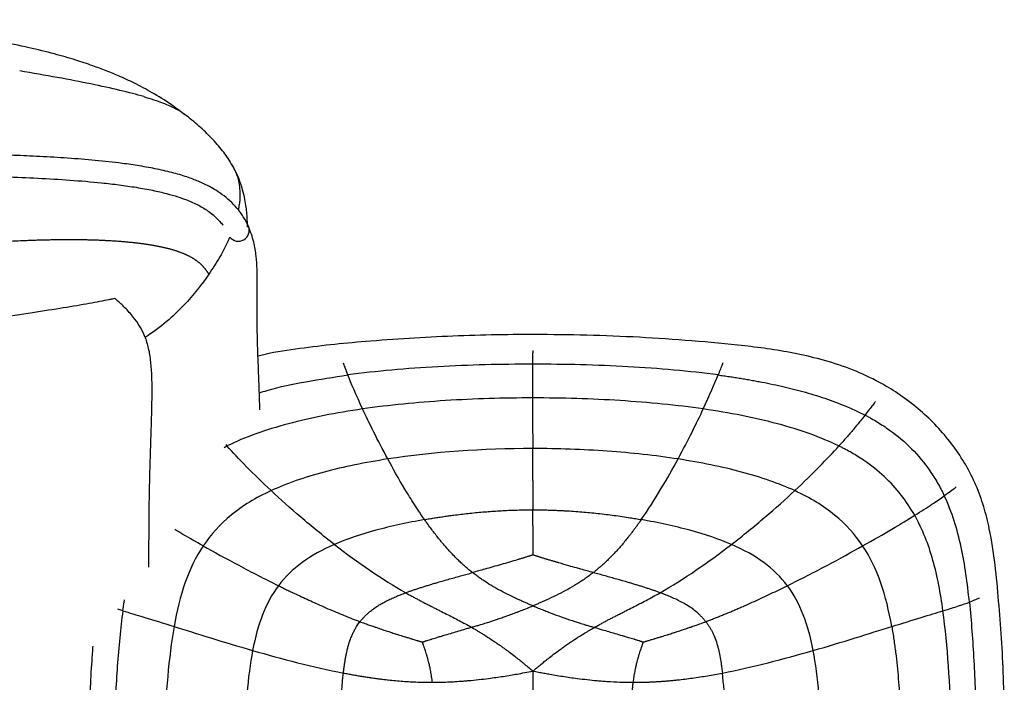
# Paper-space layout '_Top' of a CAD drawing. Header units: millimetres. Extents: x -908 to 908, y -155 to 619.
# Tile 11 of 11: x 681 to 908, y 459 to 612. Entities that reach past the tile are written whole.
import ezdxf

# ---------------------------------------------------------------- set-up
doc = ezdxf.new("R2010")
doc.units = ezdxf.units.MM

psp = doc.layouts.new('_Top')

# ---------------------------------------------------------------- linework, layer by layer
at = {"color": 7, "linetype": 'Continuous', "lineweight": 25}
for p, q in [((718.87, 590.53), (719.1, 590.34)), ((729.55, 579.31), (729.81, 578.91)), ((799.46, 535.88), (799.46, 535.31)), ((728.19, 513.45), (728.85, 513.83)), ((728.58, 514.14), (728.85, 513.83)), ((704.81, 475.78), (705.23, 478.31)), ((704.81, 475.78), (703.66, 476.14))]:
    psp.add_line(p, q, dxfattribs=at)
psp.add_arc((731.48, 563.6), 2.51, 217.6743, 21.9531, dxfattribs=at)
for points, knots in [([(718.25, 590.93), (717.69, 591.37), (715.73, 592.89), (712.27, 595.02), (708.14, 597.28), (704.41, 599.03), (701.04, 600.43), (697.62, 601.7), (693.64, 603.02), (688.74, 604.43), (682.84, 605.88), (675.94, 607.3), (668.03, 608.66), (659.09, 609.95), (649.33, 611.14), (642.56, 611.86), (639.11, 612.23)], [0, 0, 0, 0, 0.025826, 0.090251, 0.147059, 0.196839, 0.239908, 0.280078, 0.330171, 0.391495, 0.464302, 0.548842, 0.64533, 0.753924, 0.874724, 1, 1, 1, 1]), ([(709.63, 594.48), (706.36, 595.43), (702.24, 596.4), (692.6, 598.38), (687.08, 599.38), (681, 600.41)], [0, 0, 0, 0, 0.5, 0.5, 1, 1, 1, 1]), ([(709.63, 594.48), (710.42, 594.24), (712.05, 593.75), (714.04, 593.03), (715.78, 592.31), (717.41, 591.49), (718.44, 590.9), (718.84, 590.55), (718.87, 590.53)], [0, 0, 0, 0, 0.163919, 0.3353917, 0.5165686, 0.7088615, 0.9838499, 1, 1, 1, 1]), ([(729.65, 579.37), (729.33, 579.87), (728.72, 580.81), (727.59, 582.3), (726.35, 583.77), (724.99, 585.21), (723.53, 586.64), (721.98, 588.04), (720.33, 589.41), (719.24, 590.26), (718.68, 590.69)], [0, 0, 0, 0, 0.165439, 0.313441, 0.446037, 0.566004, 0.676959, 0.783251, 0.889494, 1, 1, 1, 1]), ([(733.81, 564.54), (733.44, 565.28), (732.74, 566.7), (731.27, 568.68), (729.62, 570.39), (727.85, 571.83), (726.11, 572.98), (724.37, 573.95), (722.43, 574.87), (719.9, 575.86), (716.63, 576.86), (712.82, 577.75), (708.79, 578.48), (704.03, 579.17), (698.48, 579.77), (692.1, 580.28), (685.78, 580.65), (680.63, 580.88), (676.68, 581.02), (673.57, 581.12), (669.95, 581.21), (665.5, 581.3), (660.18, 581.38), (653.97, 581.45), (646.89, 581.49), (641.88, 581.5), (639.22, 581.51)], [0, 0, 0, 0, 0.057055, 0.108715, 0.155067, 0.195565, 0.229113, 0.255562, 0.283584, 0.317964, 0.357798, 0.397575, 0.435734, 0.472035, 0.525007, 0.577882, 0.629977, 0.678946, 0.702153, 0.72506, 0.75346, 0.788845, 0.831211, 0.880539, 0.936812, 1, 1, 1, 1]), ([(729.81, 578.91), (730.05, 578.58), (730.41, 578.08), (730.81, 577.16), (731.18, 576.21), (731.72, 574.26), (731.9, 571.64), (731.7, 569.39), (731.45, 568.39), (731.44, 568.35)], [0, 0, 0, 0, 0.109395, 0.170351, 0.276631, 0.391155, 0.723591, 0.989567, 1, 1, 1, 1]), ([(733.6, 564.31), (733.59, 564.74), (733.56, 565.77), (733.46, 567.26), (733.28, 569), (732.99, 570.85), (732.48, 573.08), (731.58, 575.63), (730.89, 577.23), (730.18, 578.43), (729.88, 578.95)], [0, 0, 0, 0, 0.098379, 0.239823, 0.332273, 0.443789, 0.573964, 0.720868, 0.880458, 1, 1, 1, 1]), ([(639.21, 576.51), (642.06, 576.5), (647.35, 576.49), (654.63, 576.44), (660.63, 576.38), (665.52, 576.3), (669.72, 576.22), (673.7, 576.11), (678.88, 575.95), (685.21, 575.68), (692.65, 575.24), (698.92, 574.71), (704, 574.12), (707.98, 573.55), (711.67, 572.88), (714.87, 572.14), (717.47, 571.38), (719.43, 570.68), (720.98, 570.02), (722.3, 569.39), (723.55, 568.68), (724.81, 567.85), (726.08, 566.84), (727.15, 565.79), (727.66, 565.08), (727.87, 564.78)], [0, 0, 0, 0, 0.075996, 0.140671, 0.194018, 0.236037, 0.270992, 0.306423, 0.342472, 0.409754, 0.4772, 0.545252, 0.584659, 0.62474, 0.665613, 0.703876, 0.738363, 0.769533, 0.793444, 0.819093, 0.846401, 0.877175, 0.916597, 0.965053, 1, 1, 1, 1]), ([(736.41, 522.19), (736.41, 522.61), (736.39, 524.08), (736.31, 526.66), (736.19, 529.9), (736.05, 533.15), (735.93, 536.3), (735.86, 539.33), (735.82, 542.2), (735.81, 544.78), (735.81, 547.19), (735.82, 549.5), (735.85, 551.99), (735.82, 554.71), (735.62, 557.69), (735.14, 560.99), (734.26, 563.33), (733.81, 564.54)], [0, 0, 0, 0, 0.030429, 0.106057, 0.185478, 0.263791, 0.340981, 0.414846, 0.483959, 0.549763, 0.603125, 0.658361, 0.717059, 0.780314, 0.848262, 0.921343, 1, 1, 1, 1]), ([(639.18, 558.24), (639.98, 558.29), (641.57, 558.39), (643.96, 558.56), (646.34, 558.73), (648.72, 558.91), (651.09, 559.09), (653.45, 559.27), (655.81, 559.46), (658.17, 559.64), (660.51, 559.83), (662.85, 560.02), (665.19, 560.2), (667.51, 560.37), (669.82, 560.54), (672.12, 560.71), (674.42, 560.86), (676.69, 561), (678.96, 561.13), (680.85, 561.22), (682.38, 561.29), (683.55, 561.33), (684.72, 561.37), (685.88, 561.41), (687.03, 561.44), (688.18, 561.46), (689.32, 561.48), (690.45, 561.49), (691.57, 561.5), (692.68, 561.5), (693.78, 561.5), (694.87, 561.49), (695.95, 561.47), (697.02, 561.45), (698.08, 561.42), (699.12, 561.38), (700.15, 561.34), (701.16, 561.29), (702.15, 561.23), (703.13, 561.17), (704.1, 561.1), (705.04, 561.02), (705.97, 560.94), (706.88, 560.85), (707.76, 560.76), (708.63, 560.65), (709.47, 560.54), (710.3, 560.42), (710.82, 560.34), (711.09, 560.3)], [0, 0, 0, 0, 0.031619, 0.063187, 0.094699, 0.126152, 0.157542, 0.188863, 0.220112, 0.251285, 0.282377, 0.313384, 0.344298, 0.375114, 0.405825, 0.436423, 0.46691, 0.497277, 0.527506, 0.557584, 0.573403, 0.589181, 0.604917, 0.620611, 0.636262, 0.65187, 0.667434, 0.682953, 0.698426, 0.713852, 0.72923, 0.744562, 0.759845, 0.775082, 0.790272, 0.805417, 0.820519, 0.835581, 0.850606, 0.865599, 0.880563, 0.895504, 0.910429, 0.925344, 0.940255, 0.955167, 0.970089, 0.98503, 1, 1, 1, 1]), ([(729.44, 561.97), (729.33, 561.72), (728.7, 560.19), (727.19, 557.29), (725.53, 554.79), (724.65, 553.46)], [0, 0, 0, 0, 0.084978, 0.51385, 1, 1, 1, 1]), ([(711.09, 560.3), (711.22, 560.28), (711.49, 560.23), (711.88, 560.17), (712.27, 560.1), (712.65, 560.03), (713.02, 559.95), (713.39, 559.88), (713.75, 559.8), (714.11, 559.72), (714.46, 559.64), (714.8, 559.56), (715.14, 559.48), (715.47, 559.39), (715.79, 559.3), (716.11, 559.21), (716.42, 559.12), (716.73, 559.03), (717.03, 558.93), (717.32, 558.83), (717.61, 558.73), (717.89, 558.63), (718.17, 558.53), (718.44, 558.42), (718.7, 558.32), (718.96, 558.21), (719.21, 558.1), (719.45, 557.99), (719.69, 557.87), (719.93, 557.75), (720.16, 557.64), (720.38, 557.52), (720.6, 557.4), (720.81, 557.27), (721.02, 557.15), (721.22, 557.02), (721.41, 556.89), (721.61, 556.76), (721.79, 556.63), (721.97, 556.49), (722.15, 556.36), (722.32, 556.22), (722.49, 556.08), (722.65, 555.94), (722.81, 555.8), (722.96, 555.65), (723.11, 555.5), (723.25, 555.36), (723.39, 555.21), (723.52, 555.06), (723.65, 554.9), (723.78, 554.75), (723.9, 554.59), (724.02, 554.44), (724.14, 554.28), (724.25, 554.12), (724.36, 553.96), (724.46, 553.79), (724.56, 553.63), (724.62, 553.52), (724.65, 553.46)], [0, 0, 0, 0, 0.016116, 0.032256, 0.048424, 0.064621, 0.080848, 0.097108, 0.113402, 0.129733, 0.1461, 0.162507, 0.178954, 0.195442, 0.211973, 0.228547, 0.245165, 0.261829, 0.278539, 0.295294, 0.312097, 0.328947, 0.345844, 0.362788, 0.37978, 0.396819, 0.413906, 0.43104, 0.44822, 0.465446, 0.482719, 0.500036, 0.517398, 0.534804, 0.552252, 0.569743, 0.587275, 0.604848, 0.62246, 0.640112, 0.657803, 0.675531, 0.693296, 0.711097, 0.728932, 0.746802, 0.764704, 0.782639, 0.800604, 0.8186, 0.836625, 0.854678, 0.872758, 0.890864, 0.908996, 0.927152, 0.945331, 0.963533, 0.981756, 1, 1, 1, 1]), ([(724.65, 553.46), (723.09, 551.2), (721.21, 548.74), (716.44, 543.76), (713.55, 541.24), (709.98, 538.86)], [0, 0, 0, 0, 0.5, 0.5, 1, 1, 1, 1]), ([(702.98, 547.88), (702.85, 547.85), (702.65, 547.8), (702.16, 547.7), (701.88, 547.64), (700.97, 547.45), (700.26, 547.31), (697.97, 546.86), (696.17, 546.54), (690.21, 545.53), (685.46, 544.81), (674.36, 543.13), (667.99, 542.15), (654.21, 540.21), (646.79, 539.25), (639.13, 538.42)], [0, 0, 0, 0, 0.03125, 0.03125, 0.0625, 0.0625, 0.125, 0.125, 0.25, 0.25, 0.5, 0.5, 0.75, 0.75, 1, 1, 1, 1]), ([(709.98, 538.86), (709.15, 541.09), (707.89, 542.88), (705.89, 545.16), (705.21, 545.85), (704.24, 546.76), (703.93, 547.04), (703.51, 547.42), (703.38, 547.53), (703.15, 547.74), (703.05, 547.82), (702.98, 547.88)], [0, 0, 0, 0, 0.5, 0.5, 0.75, 0.75, 0.875, 0.875, 0.9375, 0.9375, 1, 1, 1, 1]), ([(709.98, 538.86), (710.27, 537.92), (710.88, 535.94), (711.27, 532.79), (711.48, 529.39), (711.5, 525.82), (711.44, 523.14), (711.4, 521.29), (711.37, 520.27), (711.34, 519.11), (711.3, 517.95), (711.23, 515.48), (711.11, 511.74), (710.95, 506.62), (710.84, 501.62), (710.79, 496.82), (710.77, 492.31), (710.76, 488.68), (710.74, 486.55), (710.73, 485.84)], [0, 0, 0, 0, 0.0534688, 0.112616, 0.1759997, 0.2421259, 0.3085028, 0.3215362, 0.3423765, 0.3631532, 0.3838544, 0.4044683, 0.4951199, 0.5827451, 0.6792253, 0.770809, 0.8610164, 0.9535791, 1, 1, 1, 1]), ([(908.27, 450.75), (908.23, 453.98), (908.16, 460.22), (907.65, 469.32), (906.99, 477.98), (906.21, 486.43), (905.13, 493.72), (903.59, 499.84), (901.81, 504.79), (899.46, 509.5), (896.55, 513.89), (893.2, 517.94), (889.45, 521.61), (885.37, 524.89), (880.54, 528.04), (874.9, 530.86), (868.47, 533.18), (860.11, 535.33), (849.81, 536.88), (837.68, 538.02), (825.56, 538.89), (813.42, 539.4), (798.57, 539.64), (781.01, 539.35), (764.84, 538.31), (752.72, 537.23), (744.66, 536.2), (739.05, 535.39), (736.21, 534.6), (736, 534.54)], [0, 0, 0, 0, 0.041648, 0.08036, 0.11732, 0.153486, 0.189585, 0.212126, 0.234667, 0.257212, 0.279747, 0.302279, 0.324785, 0.347203, 0.369524, 0.398973, 0.428207, 0.457396, 0.509914, 0.562139, 0.614252, 0.666411, 0.718596, 0.805554, 0.892429, 0.927196, 0.962131, 0.997169, 1, 1, 1, 1]), ([(755.63, 533.01), (755.75, 532.7), (756.01, 531.98), (756.46, 530.86), (756.72, 530.23)], [0, 0, 0, 0, 0.436094, 1, 1, 1, 1]), ([(799.46, 532.71), (792.1, 532.71), (784.73, 532.53), (770.35, 531.74), (763.35, 531.12), (756.72, 530.23)], [0, 0, 0, 0, 0.5, 0.5, 1, 1, 1, 1]), ([(842.2, 530.23), (835.58, 531.12), (828.57, 531.74), (814.19, 532.53), (806.82, 532.71), (799.46, 532.71)], [0, 0, 0, 0, 0.5, 0.5, 1, 1, 1, 1]), ([(843.31, 533.04), (843.27, 532.93), (843.02, 532.25), (842.58, 531.15), (842.2, 530.23)], [0, 0, 0, 0, 0.159826, 1, 1, 1, 1]), ([(736.32, 526.09), (736.92, 526.28), (740.44, 527.4), (747.26, 528.78), (753.5, 529.74), (756.72, 530.23)], [0, 0, 0, 0, 0.090774, 0.531227, 1, 1, 1, 1]), ([(842.2, 530.23), (842.64, 530.17), (843.5, 530.05), (844.8, 529.86), (846.08, 529.67), (847.35, 529.47), (848.61, 529.26), (849.86, 529.04), (851.09, 528.81), (853.64, 528.33), (857.41, 527.53), (862.47, 526.24), (867.42, 524.7), (871.14, 523.29), (873.57, 522.21), (874.87, 521.61), (875.71, 521.18), (876.13, 520.97)], [0, 0, 0, 0, 0.037185, 0.074121, 0.110802, 0.147221, 0.183371, 0.219248, 0.254844, 0.290154, 0.439083, 0.582227, 0.734191, 0.878616, 0.919691, 0.960146, 1, 1, 1, 1]), ([(799.46, 524.92), (792.69, 524.92), (785.92, 524.72), (772.7, 523.89), (766.26, 523.25), (760.15, 522.37)], [0, 0, 0, 0, 0.5, 0.5, 1, 1, 1, 1]), ([(838.77, 522.37), (832.67, 523.25), (826.23, 523.89), (813.01, 524.72), (806.23, 524.92), (799.46, 524.92)], [0, 0, 0, 0, 0.5, 0.5, 1, 1, 1, 1]), ([(878.48, 524.08), (878.47, 524.07), (878.37, 523.89), (877.91, 523.27), (877.15, 522.26), (876.47, 521.4), (876.13, 520.97)], [0, 0, 0, 0, 0.029176, 0.347736, 0.670594, 1, 1, 1, 1]), ([(760.15, 522.37), (754.05, 521.49), (748.28, 520.36), (740.38, 518.25), (737.87, 517.48), (733.14, 515.78), (730.91, 514.85), (728.85, 513.83)], [0, 0, 0, 0, 0.5, 0.5, 0.75, 0.75, 1, 1, 1, 1]), ([(870.08, 513.83), (868.01, 514.85), (865.79, 515.77), (861.05, 517.48), (858.54, 518.25), (850.64, 520.36), (844.88, 521.49), (838.77, 522.37)], [0, 0, 0, 0, 0.25, 0.25, 0.5, 0.5, 1, 1, 1, 1]), ([(876.13, 520.97), (875.93, 520.72), (875.73, 520.46), (875.31, 519.94), (875.09, 519.67), (874.41, 518.84), (873.93, 518.26), (872.92, 517.06), (872.39, 516.44), (871.27, 515.16), (870.69, 514.5), (870.08, 513.83)], [0, 0, 0, 0, 0.125, 0.125, 0.25, 0.25, 0.5, 0.5, 0.75, 0.75, 1, 1, 1, 1]), ([(876.13, 520.97), (876.37, 520.84), (876.62, 520.71), (877.1, 520.45), (877.83, 520.04), (878.55, 519.62), (879.97, 518.76), (880.89, 518.15), (883.59, 516.21), (885.3, 514.77), (888.42, 511.63), (889.84, 509.91), (891.74, 507.18), (892.33, 506.24), (893.16, 504.8), (893.43, 504.31), (893.81, 503.57), (893.94, 503.32), (894.18, 502.83), (894.31, 502.58), (894.42, 502.33)], [0, 0, 0, 0, 0.03125, 0.03125, 0.0625, 0.125, 0.125, 0.25, 0.25, 0.5, 0.5, 0.75, 0.75, 0.875, 0.875, 0.9375, 0.9375, 0.96875, 0.96875, 1, 1, 1, 1]), ([(887.58, 497.84), (885.75, 501.09), (883.44, 504.08), (879.11, 508.1), (877.52, 509.36), (874.91, 511.13), (874, 511.7), (872.57, 512.52), (871.85, 512.92), (870.97, 513.38), (870.53, 513.61), (870.3, 513.72), (870.19, 513.77), (870.14, 513.8), (870.11, 513.81), (870.09, 513.82), (870.08, 513.83)], [0, 0, 0, 0, 0.5, 0.5, 0.75, 0.75, 0.875, 0.875, 0.9375, 0.96875, 0.984375, 0.992188, 0.996094, 0.998047, 0.998047, 1, 1, 1, 1]), ([(832.96, 510.83), (827.74, 511.63), (822.25, 512.24), (810.99, 513.04), (805.23, 513.24), (799.46, 513.24)], [0, 0, 0, 0, 0.5, 0.5, 1, 1, 1, 1]), ([(765.97, 510.83), (760.75, 510.03), (755.81, 509.02), (746.75, 506.6), (742.63, 505.17), (739.04, 503.52)], [0, 0, 0, 0, 0.5, 0.5, 1, 1, 1, 1]), ([(774.45, 496.84), (774.43, 496.88), (774.4, 496.92), (774.35, 496.99), (774.28, 497.1), (774.1, 497.35), (773.75, 497.86), (773.06, 498.88), (772.48, 499.76), (771.35, 501.54), (770.61, 502.72), (768.48, 506.27), (767.16, 508.61), (765.97, 510.83)], [0, 0, 0, 0, 0.007812, 0.007812, 0.015625, 0.03125, 0.0625, 0.125, 0.25, 0.25, 0.5, 0.5, 1, 1, 1, 1]), ([(824.47, 496.84), (826.08, 499.15), (827.6, 501.54), (830.44, 506.27), (831.76, 508.61), (832.96, 510.83)], [0, 0, 0, 0, 0.5, 0.5, 1, 1, 1, 1]), ([(859.89, 503.52), (856.3, 505.17), (852.17, 506.59), (843.11, 509.02), (838.17, 510.03), (832.96, 510.83)], [0, 0, 0, 0, 0.5, 0.5, 1, 1, 1, 1]), ([(739.04, 503.52), (735.45, 501.87), (732.4, 500), (727.23, 495.75), (725.1, 493.38), (723.35, 490.77)], [0, 0, 0, 0, 0.5, 0.5, 1, 1, 1, 1]), ([(753.65, 491.1), (750.97, 493.17), (748.37, 495.29), (743.46, 499.48), (741.14, 501.55), (739.04, 503.52)], [0, 0, 0, 0, 0.5, 0.5, 1, 1, 1, 1]), ([(845.27, 491.1), (847.95, 493.17), (850.55, 495.29), (855.47, 499.48), (857.78, 501.55), (859.89, 503.52)], [0, 0, 0, 0, 0.5, 0.5, 1, 1, 1, 1]), ([(875.57, 490.77), (873.82, 493.38), (871.7, 495.75), (866.52, 500), (863.47, 501.87), (859.89, 503.52)], [0, 0, 0, 0, 0.5, 0.5, 1, 1, 1, 1]), ([(887.58, 497.84), (889.11, 498.79), (890.43, 499.63), (892.69, 501.12), (893.63, 501.77), (894.42, 502.33)], [0, 0, 0, 0, 0.5, 0.5, 1, 1, 1, 1]), ([(897.15, 504.4), (897.07, 504.32), (896.84, 504.08), (895.9, 503.38), (894.92, 502.68), (894.42, 502.33)], [0, 0, 0, 0, 0.208333, 0.601644, 1, 1, 1, 1]), ([(900.21, 477.77), (899.76, 482.13), (899.2, 486.39), (897.86, 492.55), (897.33, 494.57), (896.06, 498.52), (895.31, 500.45), (894.42, 502.33)], [0, 0, 0, 0, 0.5, 0.5, 0.75, 0.75, 1, 1, 1, 1]), ([(774.45, 496.84), (774.82, 496.91), (775.55, 497.04), (776.66, 497.22), (777.78, 497.39), (778.9, 497.56), (780.03, 497.72), (781.89, 497.97), (784.52, 498.29), (787.89, 498.61), (791.28, 498.86), (794.06, 499), (796.26, 499.06), (797.86, 499.09), (798.93, 499.09), (799.46, 499.09)], [0, 0, 0, 0, 0.044333, 0.088944, 0.133817, 0.178939, 0.224295, 0.269871, 0.403999, 0.539538, 0.673984, 0.809167, 0.872723, 0.936344, 1, 1, 1, 1]), ([(799.46, 499.09), (799.82, 499.09), (800.54, 499.09), (801.62, 499.08), (802.69, 499.06), (803.77, 499.03), (804.84, 498.99), (805.91, 498.94), (807.88, 498.84), (810.74, 498.64), (814.49, 498.28), (818.21, 497.83), (821.11, 497.4), (823.19, 497.07), (824.04, 496.92), (824.47, 496.84)], [0, 0, 0, 0, 0.042848, 0.085684, 0.128501, 0.171288, 0.214036, 0.256736, 0.299377, 0.449434, 0.598218, 0.748528, 0.896573, 0.948472, 1, 1, 1, 1]), ([(875.57, 490.77), (878.09, 492.18), (880.33, 493.47), (884.31, 495.83), (886.05, 496.89), (887.58, 497.84)], [0, 0, 0, 0, 0.5, 0.5, 1, 1, 1, 1]), ([(894.11, 475.78), (893.55, 479.84), (892.84, 483.72), (891.29, 489.25), (890.7, 491.04), (889.3, 494.53), (888.5, 496.21), (887.58, 497.84)], [0, 0, 0, 0, 0.5, 0.5, 0.75, 0.75, 1, 1, 1, 1]), ([(774.45, 496.84), (770.51, 496.15), (766.74, 495.33), (759.73, 493.41), (756.5, 492.33), (753.65, 491.1)], [0, 0, 0, 0, 0.5, 0.5, 1, 1, 1, 1]), ([(785.53, 484.61), (785.39, 484.72), (785.1, 484.94), (784.68, 485.28), (784.27, 485.63), (783.85, 485.98), (783.45, 486.34), (783.04, 486.71), (782.64, 487.08), (782.25, 487.46), (781.63, 488.06), (780.73, 488.98), (779.72, 490.09), (778.88, 491.06), (778.25, 491.81), (777.63, 492.58), (776.91, 493.49), (776.09, 494.56), (775.26, 495.7), (774.72, 496.46), (774.45, 496.84)], [0, 0, 0, 0, 0.0316667, 0.0634364, 0.0953136, 0.1273021, 0.1594054, 0.1916267, 0.2239686, 0.2564333, 0.2890228, 0.3792331, 0.4862603, 0.5594456, 0.6119446, 0.6651311, 0.7398787, 0.8259091, 0.9126305, 1, 1, 1, 1]), ([(824.47, 496.84), (824.31, 496.62), (824, 496.18), (823.53, 495.52), (823.06, 494.87), (822.57, 494.22), (822.09, 493.58), (821.25, 492.51), (820.05, 491.04), (818.41, 489.19), (816.67, 487.42), (815.21, 486.09), (814.11, 485.16), (813.63, 484.79), (813.39, 484.6)], [0, 0, 0, 0, 0.050327, 0.100448, 0.150353, 0.200036, 0.249485, 0.298696, 0.448784, 0.596409, 0.746232, 0.893507, 0.9469, 1, 1, 1, 1]), ([(845.27, 491.1), (842.42, 492.33), (839.19, 493.41), (832.19, 495.32), (828.41, 496.15), (824.47, 496.84)], [0, 0, 0, 0, 0.5, 0.5, 1, 1, 1, 1]), ([(723.35, 490.77), (721.75, 491.67), (719.48, 492.96), (717.45, 494.16), (716.84, 494.52)], [0, 0, 0, 0, 0.701999, 1, 1, 1, 1]), ([(799.46, 495.44), (799.46, 494.33), (799.46, 493.21), (799.46, 490.96), (799.46, 489.83), (799.46, 488.68)], [0, 0, 0, 0, 0.5, 0.5, 1, 1, 1, 1]), ([(753.65, 491.1), (750.8, 489.87), (748.33, 488.5), (744.04, 485.36), (742.23, 483.59), (740.73, 481.59)], [0, 0, 0, 0, 0.5, 0.5, 1, 1, 1, 1]), ([(858.19, 481.59), (856.69, 483.59), (854.88, 485.36), (850.6, 488.5), (848.12, 489.87), (845.27, 491.1)], [0, 0, 0, 0, 0.5, 0.5, 1, 1, 1, 1]), ([(723.35, 490.77), (721.6, 488.15), (720.24, 485.3), (718.07, 479.1), (717.27, 475.76), (716.63, 472.16)], [0, 0, 0, 0, 0.5, 0.5, 1, 1, 1, 1]), ([(723.35, 490.77), (725.87, 489.35), (728.63, 487.84), (734.49, 484.73), (737.58, 483.14), (740.73, 481.59)], [0, 0, 0, 0, 0.5, 0.5, 1, 1, 1, 1]), ([(799.46, 488.68), (799.39, 488.66), (799.25, 488.61), (799.02, 488.54), (798.78, 488.46), (798.51, 488.37), (798.23, 488.29), (797.93, 488.19), (797.61, 488.09), (797.29, 487.99), (796.95, 487.89), (796.59, 487.78), (796.23, 487.67), (795.38, 487.41), (794.01, 487.01), (791.51, 486.28), (789.14, 485.61), (786.94, 484.99), (786, 484.74), (785.53, 484.61)], [0, 0, 0, 0, 0.015047, 0.031607, 0.049587, 0.068888, 0.08941, 0.11106, 0.133764, 0.157448, 0.182042, 0.207475, 0.233667, 0.260543, 0.391221, 0.529652, 0.799453, 0.898974, 1, 1, 1, 1]), ([(813.39, 484.6), (812.91, 484.74), (811.97, 485), (810.67, 485.36), (809.28, 485.75), (807.58, 486.23), (806.22, 486.62), (805.41, 486.86), (805.34, 486.88), (805.26, 486.9), (805.18, 486.93), (805.11, 486.95), (805.03, 486.97), (804.95, 487), (804.88, 487.02), (804.8, 487.04), (804.72, 487.06), (804.65, 487.09), (804.57, 487.11), (804.49, 487.13), (804.42, 487.15), (804.34, 487.18), (804.19, 487.22), (803.95, 487.29), (803.6, 487.4), (803.24, 487.51), (802.88, 487.61), (802.54, 487.72), (802.2, 487.82), (801.87, 487.92), (801.56, 488.02), (801.25, 488.11), (800.96, 488.2), (800.68, 488.29), (800.41, 488.37), (800.16, 488.45), (799.93, 488.53), (799.71, 488.6), (799.56, 488.65), (799.48, 488.68), (799.47, 488.68), (799.47, 488.68), (799.47, 488.68), (799.47, 488.68), (799.46, 488.68), (799.46, 488.68), (799.46, 488.68), (799.46, 488.68), (799.46, 488.68), (799.46, 488.68), (799.46, 488.68), (799.46, 488.68), (799.46, 488.68), (799.46, 488.68), (799.46, 488.68)], [0, 0, 0, 0, 0.101983, 0.202514, 0.277437, 0.400542, 0.565756, 0.570248, 0.575572, 0.581166, 0.586749, 0.59232, 0.59788, 0.603427, 0.608963, 0.614485, 0.619995, 0.625491, 0.630974, 0.636443, 0.641898, 0.647338, 0.652088, 0.674304, 0.700823, 0.726878, 0.752419, 0.777394, 0.801745, 0.825411, 0.848327, 0.870446, 0.891679, 0.91195, 0.93118, 0.949321, 0.966268, 0.981962, 0.997444, 0.999683, 0.999703, 0.999724, 0.999745, 0.999766, 0.999787, 0.999808, 0.999828, 0.999849, 0.99987, 0.999891, 0.999912, 0.999932, 0.99995, 1, 1, 1, 1]), ([(858.19, 481.59), (861.34, 483.14), (864.43, 484.73), (870.29, 487.83), (873.06, 489.35), (875.57, 490.77)], [0, 0, 0, 0, 0.5, 0.5, 1, 1, 1, 1]), ([(882.29, 472.16), (881.66, 475.76), (880.85, 479.1), (878.69, 485.29), (877.32, 488.15), (875.57, 490.77)], [0, 0, 0, 0, 0.5, 0.5, 1, 1, 1, 1]), ([(770.1, 479.96), (770.33, 480.05), (770.82, 480.22), (771.56, 480.48), (772.33, 480.74), (773.12, 481.01), (773.94, 481.27), (774.79, 481.53), (775.65, 481.8), (776.55, 482.07), (778.08, 482.52), (780.26, 483.14), (782.54, 483.78), (784.3, 484.27), (785.12, 484.49), (785.53, 484.61)], [0, 0, 0, 0, 0.047213, 0.095958, 0.146236, 0.198045, 0.251375, 0.306216, 0.362552, 0.420362, 0.47962, 0.659362, 0.841598, 0.920655, 1, 1, 1, 1]), ([(799.46, 476.93), (799.2, 477.04), (798.66, 477.26), (797.86, 477.61), (797.07, 477.95), (796.27, 478.31), (795.09, 478.85), (793.53, 479.61), (791.62, 480.6), (789.76, 481.67), (788.28, 482.61), (787.14, 483.4), (786.32, 483.99), (785.79, 484.4), (785.53, 484.61)], [0, 0, 0, 0, 0.053488, 0.107189, 0.161086, 0.21517, 0.269431, 0.40362, 0.538698, 0.672787, 0.807759, 0.871563, 0.935633, 1, 1, 1, 1]), ([(813.39, 484.6), (813.24, 484.48), (812.93, 484.24), (812.46, 483.89), (811.99, 483.55), (811.51, 483.21), (811.02, 482.88), (810.54, 482.55), (810.05, 482.24), (809.04, 481.61), (807.51, 480.71), (805.39, 479.6), (803.23, 478.56), (801.5, 477.8), (800.25, 477.26), (799.72, 477.04), (799.46, 476.93)], [0, 0, 0, 0, 0.037535, 0.074961, 0.112288, 0.149522, 0.18667, 0.223738, 0.260731, 0.297652, 0.447385, 0.596087, 0.746, 0.894642, 0.94742, 1, 1, 1, 1]), ([(828.83, 479.96), (828.57, 480.05), (828.06, 480.24), (827.28, 480.51), (826.49, 480.78), (825.68, 481.04), (824.86, 481.31), (824.03, 481.57), (823.18, 481.82), (822.33, 482.08), (820.87, 482.51), (818.8, 483.1), (816.11, 483.85), (814.3, 484.35), (813.39, 484.6)], [0, 0, 0, 0, 0.050276, 0.101406, 0.153348, 0.206061, 0.259502, 0.313626, 0.36839, 0.423749, 0.479656, 0.650226, 0.824085, 1, 1, 1, 1]), ([(740.73, 481.59), (739.22, 479.59), (738.02, 477.36), (736.09, 472.4), (735.36, 469.66), (734.77, 466.62)], [0, 0, 0, 0, 0.5, 0.5, 1, 1, 1, 1]), ([(740.73, 481.59), (741.04, 481.44), (741.67, 481.13), (742.62, 480.66), (744.36, 479.83), (746.9, 478.63), (749.76, 477.33), (752.15, 476.28), (754.03, 475.48), (755.89, 474.71), (757.73, 473.97), (758.96, 473.51), (759.57, 473.28)], [0, 0, 0, 0, 0.052129, 0.10422, 0.15624, 0.336924, 0.515798, 0.616146, 0.714976, 0.81205, 0.907136, 1, 1, 1, 1]), ([(759.57, 473.28), (759.63, 473.37), (759.77, 473.54), (759.99, 473.8), (760.21, 474.06), (760.44, 474.31), (760.67, 474.55), (760.92, 474.79), (761.17, 475.03), (761.42, 475.26), (761.69, 475.48), (762.18, 475.89), (762.95, 476.46), (763.91, 477.09), (764.83, 477.62), (765.73, 478.1), (766.72, 478.58), (767.81, 479.06), (768.94, 479.52), (769.71, 479.81), (770.1, 479.96)], [0, 0, 0, 0, 0.0266229, 0.0532968, 0.0800371, 0.1068591, 0.1337769, 0.1608044, 0.1879546, 0.2152398, 0.2426721, 0.2702625, 0.3684566, 0.4683996, 0.5430432, 0.6197628, 0.7111402, 0.8049216, 0.9011887, 1, 1, 1, 1]), ([(770.1, 479.96), (770.37, 479.81), (770.9, 479.51), (771.71, 479.06), (772.51, 478.63), (773.31, 478.21), (774.1, 477.79), (774.89, 477.39), (775.68, 476.98), (776.46, 476.59), (777.23, 476.2), (778.25, 475.69), (779.5, 475.05), (780.99, 474.3), (782.45, 473.54), (783.87, 472.79), (784.81, 472.27), (785.27, 472.01)], [0, 0, 0, 0, 0.054844, 0.109101, 0.162788, 0.215925, 0.268526, 0.320607, 0.372181, 0.42326, 0.473855, 0.523975, 0.622667, 0.719586, 0.81477, 0.90824, 1, 1, 1, 1]), ([(813.66, 471.95), (813.92, 472.1), (814.43, 472.39), (815.21, 472.82), (815.99, 473.24), (816.79, 473.67), (817.6, 474.09), (818.42, 474.51), (819.24, 474.93), (820.08, 475.36), (821.15, 475.9), (822.47, 476.57), (824.04, 477.37), (825.62, 478.2), (827.23, 479.06), (828.29, 479.66), (828.83, 479.96)], [0, 0, 0, 0, 0.05072, 0.101969, 0.153747, 0.206055, 0.258897, 0.312275, 0.366198, 0.420671, 0.475703, 0.576445, 0.679144, 0.783892, 0.890799, 1, 1, 1, 1]), ([(839.36, 473.28), (839.29, 473.38), (839.14, 473.56), (838.91, 473.84), (838.68, 474.11), (838.43, 474.37), (838.18, 474.63), (837.92, 474.88), (837.65, 475.13), (837.09, 475.62), (836.2, 476.32), (834.94, 477.15), (833.64, 477.88), (832.36, 478.51), (831.12, 479.06), (829.95, 479.54), (829.19, 479.82), (828.83, 479.96)], [0, 0, 0, 0, 0.028271, 0.0566, 0.085005, 0.113505, 0.142118, 0.17086, 0.199746, 0.228793, 0.347329, 0.468359, 0.587164, 0.700436, 0.807496, 0.9076, 1, 1, 1, 1]), ([(839.36, 473.28), (839.66, 473.4), (840.27, 473.62), (841.18, 473.98), (842.1, 474.34), (843.02, 474.71), (843.95, 475.09), (844.89, 475.48), (845.83, 475.88), (846.77, 476.28), (847.72, 476.7), (848.99, 477.26), (850.58, 477.97), (852.49, 478.85), (854.4, 479.75), (856.3, 480.66), (857.56, 481.28), (858.19, 481.59)], [0, 0, 0, 0, 0.046146, 0.092876, 0.140158, 0.187965, 0.236268, 0.285039, 0.334248, 0.383867, 0.433866, 0.484214, 0.585812, 0.688437, 0.791843, 0.895781, 1, 1, 1, 1]), ([(864.15, 466.62), (863.57, 469.66), (862.83, 472.4), (860.9, 477.36), (859.7, 479.59), (858.19, 481.59)], [0, 0, 0, 0, 0.5, 0.5, 1, 1, 1, 1]), ([(894.11, 475.78), (895.54, 476.22), (896.72, 476.59), (898.71, 477.24), (899.52, 477.52), (900.21, 477.77)], [0, 0, 0, 0, 0.5, 0.5, 1, 1, 1, 1]), ([(902.58, 478.82), (902.41, 478.71), (901.98, 478.45), (900.87, 478.02), (900.21, 477.77)], [0, 0, 0, 0, 0.409188, 1, 1, 1, 1]), ([(900.21, 477.77), (900.65, 473.41), (900.98, 468.89), (901.48, 459.65), (901.64, 454.94), (901.75, 450.2)], [0, 0, 0, 0, 0.5, 0.5, 1, 1, 1, 1]), ([(704.81, 475.78), (704.26, 471.72), (703.84, 467.45), (703.22, 458.62), (703.02, 454.07), (702.88, 449.46)], [0, 0, 0, 0, 0.5, 0.5, 1, 1, 1, 1]), ([(704.82, 475.78), (706.24, 475.35), (707.92, 474.84), (711.83, 473.65), (714.07, 472.96), (716.63, 472.17)], [0, 0, 0, 0, 0.5, 0.5, 1, 1, 1, 1]), ([(785.27, 472.01), (785.41, 472.05), (785.7, 472.12), (786.28, 472.29), (786.85, 472.45), (787.69, 472.7), (788.27, 472.88), (789.06, 473.12), (790.27, 473.51), (791.79, 474.02), (793.82, 474.74), (795.05, 475.19), (795.96, 475.54), (796.47, 475.73), (797.52, 476.14), (798.63, 476.59), (799.33, 476.88), (799.45, 476.92), (799.46, 476.93)], [0, 0, 0, 0, 0.029744, 0.059678, 0.119606, 0.147347, 0.234398, 0.240561, 0.311455, 0.487043, 0.560943, 0.740302, 0.748859, 0.75713, 0.848372, 0.974608, 0.99658, 1, 1, 1, 1]), ([(799.46, 476.93), (799.66, 476.85), (800.07, 476.68), (800.87, 476.35), (801.87, 475.95), (803.47, 475.33), (805.06, 474.74), (807.09, 474.01), (808.66, 473.47), (809.85, 473.09), (810.63, 472.84), (811.22, 472.66), (812.07, 472.4), (812.65, 472.24), (813.23, 472.07), (813.52, 471.99), (813.66, 471.95)], [0, 0, 0, 0, 0.043831, 0.087446, 0.173847, 0.259789, 0.428745, 0.512996, 0.688388, 0.759372, 0.762214, 0.851755, 0.880331, 0.94029, 0.970267, 1, 1, 1, 1]), ([(882.29, 472.16), (884.85, 472.96), (887.1, 473.64), (891.01, 474.84), (892.68, 475.34), (894.11, 475.78)], [0, 0, 0, 0, 0.5, 0.5, 1, 1, 1, 1]), ([(755.72, 461.43), (755.76, 461.72), (755.82, 462.29), (755.94, 463.13), (756.06, 463.95), (756.19, 464.75), (756.34, 465.52), (756.51, 466.34), (756.71, 467.2), (757.02, 468.3), (757.38, 469.37), (757.81, 470.38), (758.18, 471.15), (758.55, 471.81), (758.9, 472.37), (759.22, 472.83), (759.45, 473.13), (759.57, 473.28)], [0, 0, 0, 0, 0.069311, 0.136715, 0.202295, 0.266143, 0.328354, 0.389032, 0.464655, 0.538808, 0.660898, 0.731502, 0.799072, 0.866217, 0.910786, 0.955344, 1, 1, 1, 1]), ([(759.57, 473.28), (759.57, 473.28), (759.57, 473.28), (759.58, 473.27), (759.65, 473.25), (760.1, 473.08), (760.9, 472.79), (761.99, 472.4), (762.95, 472.07), (763.56, 471.86), (763.83, 471.76), (763.85, 471.76), (763.87, 471.75), (764.08, 471.68), (765.04, 471.35), (766.05, 471.02), (767.19, 470.65), (767.66, 470.5), (768.17, 470.34), (768.76, 470.16), (769.51, 469.93), (770.43, 469.64), (771.02, 469.47), (771.36, 469.36), (771.44, 469.34), (771.53, 469.31), (771.78, 469.24), (772.18, 469.11), (772.55, 469), (772.78, 468.93), (772.86, 468.91), (772.91, 468.89), (773.01, 468.86), (773.18, 468.82), (773.34, 468.77), (773.43, 468.74), (773.54, 468.71), (773.62, 468.68), (773.75, 468.64), (773.85, 468.61), (773.93, 468.59), (773.97, 468.57)], [0, 0, 0, 0, 0.000513, 0.000924, 0.001335, 0.014695, 0.097575, 0.172259, 0.245414, 0.299983, 0.301158, 0.302684, 0.304132, 0.305351, 0.347124, 0.505397, 0.51559, 0.585169, 0.602746, 0.620713, 0.707614, 0.75615, 0.811845, 0.827038, 0.827736, 0.828311, 0.845434, 0.878743, 0.910366, 0.92128, 0.925317, 0.925797, 0.932798, 0.946081, 0.958859, 0.965547, 0.96598, 0.979936, 0.983301, 0.991712, 1, 1, 1, 1]), ([(824.95, 468.57), (824.99, 468.59), (825.08, 468.61), (825.17, 468.64), (825.3, 468.68), (825.39, 468.7), (825.49, 468.74), (825.62, 468.78), (825.81, 468.84), (825.98, 468.88), (826.07, 468.91), (826.14, 468.93), (826.45, 469.03), (826.9, 469.17), (827.31, 469.28), (827.48, 469.34), (827.56, 469.36), (827.91, 469.47), (828.49, 469.64), (829.42, 469.93), (830.16, 470.16), (830.75, 470.34), (831.28, 470.51), (831.77, 470.67), (832.92, 471.04), (833.91, 471.36), (834.85, 471.68), (835.05, 471.75), (835.07, 471.76), (835.09, 471.76), (835.37, 471.86), (835.98, 472.07), (836.94, 472.4), (838.03, 472.79), (838.83, 473.08), (839.28, 473.25), (839.35, 473.28), (839.36, 473.28), (839.36, 473.28), (839.36, 473.28)], [0, 0, 0, 0, 0.008289, 0.0167, 0.020064, 0.034018, 0.034451, 0.041138, 0.060499, 0.074196, 0.074676, 0.078713, 0.089626, 0.137727, 0.171682, 0.172257, 0.172955, 0.188149, 0.243845, 0.292383, 0.379286, 0.397253, 0.414831, 0.48859, 0.498589, 0.653737, 0.694646, 0.695865, 0.697314, 0.698839, 0.700014, 0.754581, 0.827733, 0.902416, 0.985289, 0.99865, 0.999066, 0.999482, 1, 1, 1, 1]), ([(839.36, 473.28), (839.44, 473.19), (839.58, 473), (839.8, 472.7), (840, 472.4), (840.2, 472.1), (840.38, 471.79), (840.56, 471.48), (840.74, 471.16), (840.9, 470.83), (841.06, 470.5), (841.39, 469.77), (841.83, 468.59), (842.28, 466.99), (842.63, 465.34), (842.88, 463.89), (843.06, 462.57), (843.15, 461.81), (843.2, 461.43)], [0, 0, 0, 0, 0.02873, 0.057397, 0.086029, 0.114657, 0.143309, 0.172014, 0.2008, 0.229696, 0.258728, 0.287922, 0.419506, 0.556858, 0.684285, 0.818679, 0.907655, 1, 1, 1, 1]), ([(716.63, 472.17), (716, 468.57), (715.52, 464.69), (714.81, 456.56), (714.58, 452.31), (714.42, 447.95)], [0, 0, 0, 0, 0.5, 0.5, 1, 1, 1, 1]), ([(716.63, 472.17), (719.2, 471.37), (722.04, 470.47), (728.14, 468.59), (731.4, 467.6), (734.77, 466.62)], [0, 0, 0, 0, 0.5, 0.5, 1, 1, 1, 1]), ([(773.97, 468.57), (774, 468.59), (774.07, 468.61), (774.15, 468.64), (774.25, 468.68), (774.32, 468.7), (774.4, 468.73), (774.5, 468.76), (774.66, 468.82), (774.79, 468.86), (774.91, 468.9), (775.15, 468.98), (775.53, 469.1), (775.86, 469.2), (776, 469.24), (776.07, 469.26), (776.54, 469.41), (777.34, 469.65), (778.15, 469.89), (778.62, 470.03), (779.31, 470.23), (780.43, 470.57), (781.99, 471.03), (783.14, 471.37), (783.94, 471.61), (784.53, 471.79), (784.97, 471.92), (785.27, 472.01)], [0, 0, 0, 0, 0.008844, 0.017783, 0.022052, 0.036141, 0.036599, 0.043674, 0.064064, 0.078452, 0.078951, 0.094528, 0.144308, 0.179663, 0.180884, 0.182334, 0.198585, 0.305752, 0.394159, 0.412424, 0.430247, 0.57691, 0.709195, 0.843852, 0.882484, 0.921408, 1, 1, 1, 1]), ([(785.27, 472.01), (785.28, 472), (785.32, 471.98), (785.41, 471.92), (785.54, 471.85), (785.78, 471.71), (786.03, 471.56), (786.45, 471.31), (786.73, 471.14), (787.07, 470.94), (787.47, 470.69), (788.02, 470.35), (788.99, 469.74), (789.83, 469.2), (790.63, 468.66), (791.03, 468.39), (791.43, 468.12), (791.69, 467.93), (791.83, 467.84)], [0, 0, 0, 0, 0.005621, 0.018725, 0.040671, 0.06263, 0.125726, 0.155776, 0.249128, 0.252068, 0.310327, 0.429474, 0.503358, 0.752391, 0.814214, 0.876063, 0.937911, 1, 1, 1, 1]), ([(807.01, 467.78), (807.14, 467.87), (807.41, 468.06), (807.95, 468.42), (808.9, 469.05), (809.78, 469.62), (810.81, 470.26), (811.37, 470.6), (811.87, 470.9), (812.18, 471.09), (812.46, 471.26), (812.88, 471.5), (813.24, 471.71), (813.52, 471.87), (813.66, 471.95)], [0, 0, 0, 0, 0.062168, 0.124075, 0.247774, 0.496694, 0.524473, 0.707769, 0.747794, 0.750732, 0.844081, 0.874145, 0.937293, 1, 1, 1, 1]), ([(813.66, 471.95), (814.25, 471.78), (815.35, 471.46), (816.92, 471), (818.47, 470.54), (819.59, 470.21), (820.31, 470), (820.78, 469.87), (821.59, 469.63), (822.39, 469.39), (822.86, 469.25), (822.93, 469.23), (823, 469.21), (823.21, 469.15), (823.52, 469.05), (823.83, 468.95), (824.02, 468.89), (824.13, 468.85), (824.26, 468.81), (824.42, 468.76), (824.52, 468.73), (824.6, 468.7), (824.67, 468.67), (824.77, 468.64), (824.86, 468.61), (824.92, 468.58), (824.95, 468.57)], [0, 0, 0, 0, 0.157432, 0.290856, 0.415909, 0.569941, 0.58776, 0.606019, 0.694402, 0.801515, 0.817757, 0.819207, 0.820427, 0.838442, 0.872739, 0.905481, 0.921044, 0.921542, 0.935925, 0.956308, 0.96338, 0.963838, 0.977933, 0.982203, 0.991149, 1, 1, 1, 1]), ([(864.15, 466.62), (867.52, 467.6), (870.78, 468.58), (876.88, 470.47), (879.73, 471.37), (882.29, 472.16)], [0, 0, 0, 0, 0.5, 0.5, 1, 1, 1, 1]), ([(882.29, 472.16), (882.47, 471.16), (882.63, 470.16), (882.92, 468.16), (883.06, 467.15), (883.43, 464.13), (883.63, 462.11), (883.97, 458.07), (884.11, 456.05), (884.34, 452), (884.43, 449.97), (884.51, 447.94)], [0, 0, 0, 0, 0.125, 0.125, 0.25, 0.25, 0.5, 0.5, 0.75, 0.75, 1, 1, 1, 1]), ([(776.27, 459.28), (776.24, 459.5), (776.19, 459.94), (776.09, 460.58), (775.99, 461.2), (775.88, 461.8), (775.75, 462.49), (775.57, 463.32), (775.35, 464.18), (775.2, 464.75), (775.13, 465), (775.1, 465.1), (775, 465.43), (774.85, 465.93), (774.67, 466.5), (774.52, 466.95), (774.43, 467.21), (774.39, 467.32), (774.37, 467.38), (774.32, 467.53), (774.24, 467.76), (774.17, 467.95), (774.14, 468.04), (774.12, 468.11), (774.09, 468.2), (774.06, 468.28), (774.05, 468.32), (774.03, 468.37), (774.02, 468.41), (774, 468.47), (773.99, 468.51), (773.98, 468.55), (773.97, 468.57)], [0, 0, 0, 0, 0.069487, 0.136693, 0.201799, 0.264947, 0.326246, 0.421512, 0.529417, 0.603547, 0.606414, 0.610187, 0.636351, 0.712212, 0.776573, 0.824139, 0.860612, 0.861413, 0.862314, 0.877837, 0.914384, 0.938141, 0.938896, 0.945772, 0.960563, 0.970578, 0.971276, 0.974794, 0.985287, 0.986002, 0.993061, 1, 1, 1, 1]), ([(822.64, 459.28), (822.67, 459.51), (822.72, 459.94), (822.82, 460.58), (822.92, 461.2), (823.03, 461.8), (823.17, 462.49), (823.35, 463.32), (823.56, 464.18), (823.72, 464.75), (823.79, 464.99), (823.79, 465.01), (823.8, 465.03), (823.81, 465.08), (823.89, 465.36), (824.04, 465.83), (824.23, 466.44), (824.38, 466.9), (824.49, 467.2), (824.53, 467.33), (824.55, 467.39), (824.55, 467.39), (824.56, 467.4), (824.58, 467.46), (824.63, 467.63), (824.71, 467.84), (824.77, 468.01), (824.8, 468.09), (824.82, 468.16), (824.85, 468.25), (824.87, 468.31), (824.89, 468.36), (824.9, 468.41), (824.92, 468.47), (824.94, 468.51), (824.95, 468.55), (824.95, 468.57)], [0, 0, 0, 0, 0.069461, 0.136637, 0.201714, 0.264836, 0.326114, 0.421364, 0.529264, 0.603394, 0.606261, 0.608219, 0.609783, 0.611346, 0.624847, 0.700429, 0.76579, 0.826366, 0.849938, 0.868217, 0.868656, 0.869232, 0.869778, 0.870238, 0.888097, 0.926893, 0.942398, 0.943154, 0.953252, 0.967372, 0.97308, 0.973808, 0.983891, 0.987006, 0.99362, 1, 1, 1, 1]), ([(697.17, 450.2), (697.27, 454.9), (697.4, 460.73), (697.86, 466.53), (697.95, 467.66)], [0, 0, 0, 0, 0.805572, 1, 1, 1, 1]), ([(734.77, 466.62), (734.19, 463.59), (733.76, 460.24), (733.11, 453.1), (732.89, 449.29), (732.74, 445.34)], [0, 0, 0, 0, 0.5, 0.5, 1, 1, 1, 1]), ([(791.83, 467.84), (792.01, 467.71), (792.39, 467.45), (792.95, 467.04), (793.5, 466.64), (794.28, 466.06), (795.52, 465.11), (796.68, 464.18), (797.77, 463.29), (798.28, 462.87), (798.93, 462.33), (799.22, 462.08), (799.46, 461.88)], [0, 0, 0, 0, 0.070769, 0.142304, 0.214936, 0.281166, 0.444008, 0.700044, 0.741865, 0.879697, 0.904138, 1, 1, 1, 1]), ([(799.46, 461.88), (799.7, 462.08), (800.09, 462.41), (800.81, 463), (801.31, 463.42), (801.92, 463.92), (802.58, 464.45), (803.65, 465.3), (804.6, 466.03), (805.47, 466.67), (806.17, 467.19), (806.73, 467.58), (807.01, 467.78)], [0, 0, 0, 0, 0.095704, 0.161932, 0.289837, 0.29968, 0.408434, 0.555859, 0.725843, 0.785088, 0.893629, 1, 1, 1, 1]), ([(866.18, 445.34), (866.17, 445.59), (866.16, 445.83), (866.14, 446.33), (866.11, 447.06), (866.04, 448.76), (865.96, 450.2), (865.79, 453.04), (865.65, 454.88), (865.16, 460.24), (864.73, 463.58), (864.15, 466.62)], [0, 0, 0, 0, 0.03125, 0.03125, 0.0625, 0.125, 0.25, 0.25, 0.5, 0.5, 1, 1, 1, 1]), ([(754.7, 442.89), (754.77, 446.45), (754.89, 449.83), (755.21, 456.05), (755.43, 458.91), (755.72, 461.43)], [0, 0, 0, 0, 0.5, 0.5, 1, 1, 1, 1]), ([(755.72, 461.43), (756.07, 461.36), (756.76, 461.23), (757.81, 461.04), (758.84, 460.86), (759.88, 460.68), (760.91, 460.52), (761.94, 460.36), (762.97, 460.22), (764, 460.08), (765.03, 459.96), (766.28, 459.81), (767.75, 459.67), (769.46, 459.53), (771.16, 459.42), (772.86, 459.34), (774.56, 459.29), (775.7, 459.28), (776.27, 459.28)], [0, 0, 0, 0, 0.0520682, 0.1038119, 0.1552493, 0.2063985, 0.2572774, 0.307904, 0.358296, 0.4084712, 0.4584473, 0.5082417, 0.5908845, 0.6731495, 0.7551159, 0.8368617, 0.9184643, 1, 1, 1, 1]), ([(776.27, 459.28), (776.46, 459.28), (776.86, 459.28), (777.64, 459.29), (778.72, 459.32), (780.08, 459.37), (781.65, 459.45), (782.9, 459.54), (783.94, 459.62), (785.13, 459.72), (786.93, 459.9), (789.59, 460.22), (792.06, 460.57), (794.25, 460.92), (795.9, 461.21), (797.62, 461.52), (798.83, 461.76), (799.46, 461.88)], [0, 0, 0, 0, 0.025126, 0.050438, 0.101515, 0.163229, 0.225391, 0.303818, 0.324504, 0.359103, 0.456288, 0.557016, 0.702483, 0.776383, 0.841366, 0.917611, 1, 1, 1, 1]), ([(799.46, 461.88), (799.89, 461.8), (800.72, 461.64), (801.93, 461.41), (803.22, 461.18), (804.67, 460.93), (806.86, 460.57), (809.33, 460.22), (811.99, 459.9), (813.95, 459.71), (815.56, 459.57), (816.6, 459.5), (818.17, 459.4), (819.48, 459.34), (820.84, 459.3), (821.44, 459.29), (822.05, 459.28), (822.45, 459.28), (822.64, 459.28)], [0, 0, 0, 0, 0.055671, 0.108422, 0.158635, 0.223677, 0.297522, 0.443566, 0.543726, 0.641202, 0.696364, 0.751032, 0.774612, 0.898386, 0.920309, 0.949509, 0.974845, 1, 1, 1, 1]), ([(822.64, 459.28), (822.93, 459.28), (823.49, 459.28), (824.35, 459.3), (825.2, 459.31), (826.05, 459.34), (826.9, 459.38), (827.75, 459.42), (828.6, 459.47), (829.46, 459.53), (830.31, 459.6), (831.16, 459.67), (832.01, 459.75), (833.15, 459.87), (834.58, 460.04), (836.29, 460.26), (838.01, 460.52), (839.74, 460.8), (841.47, 461.1), (842.62, 461.32), (843.2, 461.43)], [0, 0, 0, 0, 0.0407648, 0.081537, 0.122326, 0.1631412, 0.2039921, 0.2448885, 0.2858398, 0.326856, 0.3679467, 0.4091217, 0.4503911, 0.4917648, 0.574853, 0.6584781, 0.742722, 0.8276678, 0.9133989, 1, 1, 1, 1]), ([(844.22, 442.89), (844.15, 446.45), (844.04, 449.83), (843.71, 456.05), (843.49, 458.91), (843.2, 461.43)], [0, 0, 0, 0, 0.5, 0.5, 1, 1, 1, 1]), ([(799.46, 460.57), (799.46, 460.13), (799.46, 459.26), (799.46, 457.96), (799.46, 456.5), (799.46, 454.86), (799.46, 452.48), (799.46, 450.04), (799.46, 448.21), (799.46, 447.54)], [0, 0, 0, 0, 0.10181, 0.200916, 0.298283, 0.43817, 0.578187, 0.846943, 1, 1, 1, 1]), ([(822.37, 457.05), (822.39, 457.24), (822.42, 457.62), (822.49, 458.19), (822.56, 458.74), (822.61, 459.1), (822.64, 459.28)], [0, 0, 0, 0, 0.258695, 0.5117, 0.758759, 1, 1, 1, 1])]:
    psp.add_open_spline(points, degree=3, knots=knots, dxfattribs=at)
for points in [[(799.46, 532.71), (799.46, 533.78), (799.46, 534.66), (799.46, 535.31)], [(799.46, 524.92), (799.46, 528.16), (799.46, 530.75), (799.46, 532.71)], [(760.15, 522.37), (758.64, 525.61), (757.53, 528.25), (756.72, 530.23)], [(838.77, 522.37), (840.28, 525.61), (841.4, 528.24), (842.2, 530.23)], [(799.46, 516.6), (799.46, 519.73), (799.46, 522.5), (799.46, 524.92)], [(765.97, 510.83), (763.57, 515.27), (761.66, 519.12), (760.15, 522.37)], [(832.96, 510.83), (835.35, 515.27), (837.26, 519.12), (838.77, 522.37)], [(799.46, 516.6), (799.46, 515.52), (799.46, 514.4), (799.46, 513.24)], [(739.04, 503.52), (734.83, 507.46), (731.49, 510.91), (728.85, 513.83)], [(859.89, 503.52), (864.09, 507.46), (867.43, 510.91), (870.08, 513.83)], [(799.46, 513.24), (787.93, 513.24), (776.4, 512.44), (765.97, 510.83)], [(799.46, 505.85), (799.46, 508.36), (799.46, 510.87), (799.46, 513.24)], [(799.46, 505.85), (799.46, 503.64), (799.46, 501.38), (799.46, 499.09)], [(799.46, 495.44), (799.46, 496.67), (799.46, 497.88), (799.46, 499.09)], [(753.65, 491.1), (759.01, 486.96), (764.68, 483.04), (770.1, 479.96)], [(828.83, 479.96), (834.24, 483.04), (839.91, 486.96), (845.27, 491.1)], [(896.05, 449.45), (895.77, 458.68), (895.22, 467.66), (894.11, 475.78)], [(734.77, 466.62), (741.52, 464.68), (748.74, 462.78), (755.72, 461.43)], [(843.2, 461.43), (850.18, 462.78), (857.4, 464.68), (864.15, 466.62)], [(799.46, 461.88), (799.46, 461.45), (799.46, 461.01), (799.46, 460.57)]]:
    psp.add_open_spline(points, degree=3, dxfattribs=at)

doc.saveas('drawing.dxf')
